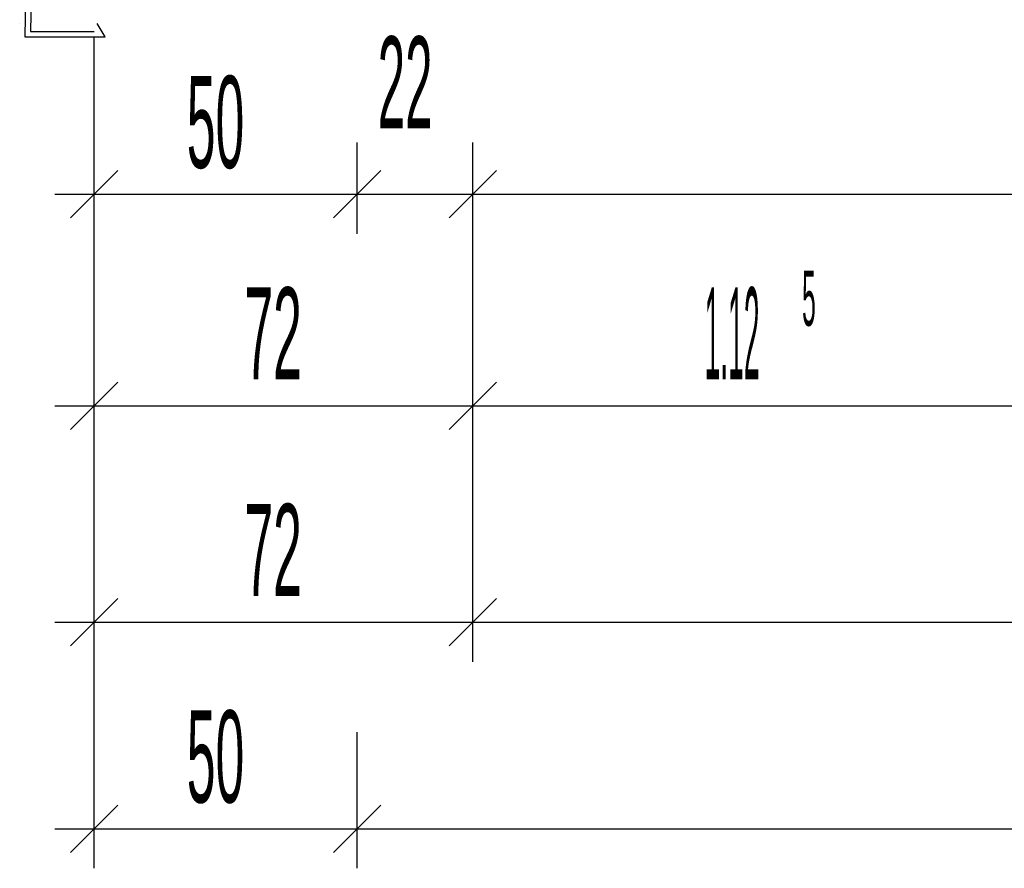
# Model space of a CAD drawing. Extents: x -0.6 to 1.54, y -0.37 to 1.17.
# Tile 3 of 79: x 0.0887 to 0.1262, y 0.2857 to 0.318. Entities that reach past the tile are written whole.
import ezdxf

# ---------------------------------------------------------------- set-up
doc = ezdxf.new("R2010")
doc.units = 0
doc.linetypes.add('KCONTINUOUS', pattern=[0])
doc.layers.add('W01_---', color=7, linetype='CONTINUOUS')

msp = doc.modelspace()

# ---------------------------------------------------------------- linework, layer by layer
at = {"layer": 'W01_---', "color": 7, "linetype": 'KCONTINUOUS'}
for p, q in [((0.08911, 0.32733), (0.08893, 0.31733)), ((0.08918, 0.31992), (0.08914, 0.31753)), ((0.08873, 0.31783), (0.08874, 0.31783)), ((0.09198, 0.31733), (0.09167, 0.31784)), ((0.08914, 0.31753), (0.09156, 0.31753)), ((0.08893, 0.31733), (0.09198, 0.31733)), ((0.09156, 0.31135), (0.09156, 0.31735)), ((0.10156, 0.31135), (0.10156, 0.31332)), ((0.10596, 0.31135), (0.10596, 0.31332)), ((0.09156, 0.30985), (0.09156, 0.31285)), ((0.10156, 0.30985), (0.10156, 0.31285)), ((0.10596, 0.30985), (0.10596, 0.31285)), ((0.10596, 0.29508), (0.10596, 0.31284)), ((0.09066, 0.31045), (0.09246, 0.31225)), ((0.10066, 0.31045), (0.10246, 0.31225)), ((0.10506, 0.31045), (0.10686, 0.31225)), ((0.09006, 0.31135), (0.09306, 0.31135)), ((0.09156, 0.31135), (0.09322, 0.31135)), ((0.09156, 0.29508), (0.09156, 0.31135)), ((0.09322, 0.31135), (0.10156, 0.31135)), ((0.10006, 0.31135), (0.10306, 0.31135)), ((0.10156, 0.31135), (0.10596, 0.31135)), ((0.10446, 0.31135), (0.10746, 0.31135)), ((0.10596, 0.31135), (0.13872, 0.31135)), ((0.09156, 0.30331), (0.09156, 0.30685)), ((0.10596, 0.30331), (0.10596, 0.30685)), ((0.09156, 0.30181), (0.09156, 0.30481)), ((0.10596, 0.30181), (0.10596, 0.30481)), ((0.09066, 0.30241), (0.09246, 0.30421)), ((0.10506, 0.30241), (0.10686, 0.30421)), ((0.09006, 0.30331), (0.09306, 0.30331)), ((0.09156, 0.30331), (0.0954, 0.30331)), ((0.0954, 0.30331), (0.10596, 0.30331)), ((0.10446, 0.30331), (0.10746, 0.30331)), ((0.10596, 0.30331), (0.11289, 0.30331)), ((0.11289, 0.30331), (0.12846, 0.30331)), ((0.09156, 0.28723), (0.09156, 0.29687)), ((0.09156, 0.29358), (0.09156, 0.29658)), ((0.10596, 0.29358), (0.10596, 0.29658)), ((0.09066, 0.29418), (0.09246, 0.29598)), ((0.10506, 0.29418), (0.10686, 0.29598)), ((0.09006, 0.29508), (0.09306, 0.29508)), ((0.09156, 0.29508), (0.0954, 0.29508)), ((0.0954, 0.29508), (0.10596, 0.29508)), ((0.10446, 0.29508), (0.10746, 0.29508)), ((0.10596, 0.29508), (0.13988, 0.29508)), ((0.10156, 0.28723), (0.10156, 0.29091)), ((0.09156, 0.28573), (0.09156, 0.28873)), ((0.10156, 0.28573), (0.10156, 0.28873)), ((0.09066, 0.28633), (0.09246, 0.28813)), ((0.10066, 0.28633), (0.10246, 0.28813)), ((0.09006, 0.28723), (0.09306, 0.28723)), ((0.09156, 0.28723), (0.09322, 0.28723)), ((0.09322, 0.28723), (0.10156, 0.28723)), ((0.10006, 0.28723), (0.10306, 0.28723)), ((0.10156, 0.28723), (0.13775, 0.28723))]:
    msp.add_line(p, q, dxfattribs=at)

# ---------------------------------------------------------------- texts
at = {"layer": 'W01_---', "color": 7}
for s, height, width, p in [('22', 0.0035, 0.4, (0.10234, 0.31385, 60.999999)), ('50', 0.0035, 0.42, (0.09508, 0.31235, 60.999999)), ('5 ', 0.0021, 0.333333, (0.11847, 0.30635, 60.999999)), ('72', 0.0035, 0.42, (0.09727, 0.30431, 60.999999)), ('1.12', 0.0035, 0.23, (0.11476, 0.30431, 60.999999)), ('72', 0.0035, 0.42, (0.09727, 0.29608, 60.999999)), ('50', 0.0035, 0.42, (0.09508, 0.28823, 60.999999))]:
    msp.add_text(s, height=height, dxfattribs=dict(at, width=width)).set_placement(p)

doc.saveas('drawing.dxf')
